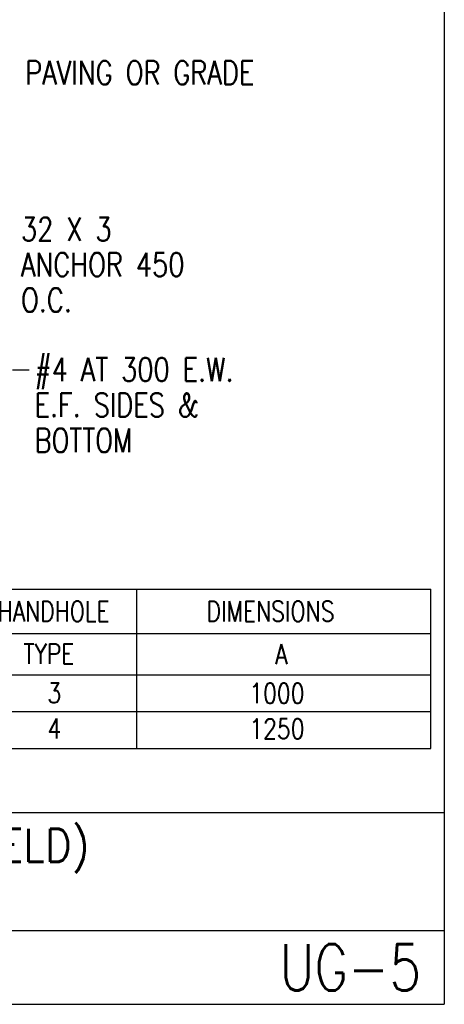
# Model space of a CAD drawing. Extents: x 0 to 7.6, y 0 to 9.85.
# Tile 14 of 38: x 5.8 to 7.6, y 0 to 4.17. Entities that reach past the tile are written whole.
import ezdxf
from ezdxf.enums import TextEntityAlignment as Align

# ---------------------------------------------------------------- set-up
doc = ezdxf.new("R2010")
doc.units = 0
doc.header["$MEASUREMENT"] = 0
doc.layers.add('E-DETL', color=2, linetype='CONTINUOUS')
doc.layers.add('E-DETL-TEXT', color=3, linetype='CONTINUOUS')
doc.styles.add('ROMANS', font='ROMANS.SHX', dxfattribs={"width": 0.8})

msp = doc.modelspace()

# ---------------------------------------------------------------- linework, layer by layer
at = {"layer": 'E-DETL'}
for p, q in [((7.6036, 9.8484), (7.6036, 0)), ((5.5946, 1.7583), (7.5468, 1.7583)), ((6.3013, 1.0838), (6.3013, 1.7583)), ((7.5468, 1.0838), (7.5468, 1.7583)), ((5.5946, 1.5704), (7.5472, 1.5704)), ((5.5953, 1.3949), (7.5468, 1.3949)), ((5.5946, 1.2393), (7.5468, 1.2393)), ((5.5946, 1.0838), (7.5468, 1.0838)), ((0, 0.8125), (7.6036, 0.8125)), ((0, 0.3125), (7.6036, 0.3125)), ((0, 0), (7.6036, 0))]:
    msp.add_line(p, q, dxfattribs=at)
at = {"layer": 'E-DETL-TEXT'}
msp.add_line((5.7742, 2.6867), (5.845, 2.6867), dxfattribs=at)

# ---------------------------------------------------------------- texts
at = {"layer": 'E-DETL-TEXT', "style": 'ROMANS', "width": 0.8}
for s, p in [('PAVING OR GRADE', (5.8282, 3.8952)), ('32 X 3', (5.8099, 3.2326)), ('ANCHOR 450', (5.8099, 3.0826)), ('O.C.', (5.8099, 2.9326)), ('#4 AT 300 E.W.', (5.8676, 2.6383)), ('E.F. SIDES &', (5.8676, 2.4883)), ('BOTTOM', (5.8676, 2.3383))]:
    msp.add_text(s, height=0.1, dxfattribs=at).set_placement(p)
for s, p in [('HANDHOLE', (5.948, 1.6643)), ('DIMENSIONS', (6.867, 1.6643)), ('TYPE ', (5.9511, 1.4842)), ('A', (6.9126, 1.4826)), ('3', (5.9511, 1.3186)), ('1000', (6.8944, 1.3171)), ('4', (5.9511, 1.1682)), ('1250', (6.8944, 1.1666))]:
    msp.add_text(s, height=0.085, dxfattribs=at).set_placement(p, align=Align.MIDDLE)
at = {"layer": 'E-DETL-TEXT', "style": 'ROMANS', "width": 0.9}
msp.add_text('STANDARD ELECTRICAL HANDHOLE (TRAFFIC/AIRFIELD)', height=0.14, dxfattribs=at).set_placement((3.8188, 0.6031), align=Align.CENTER)
at = {"layer": 'E-DETL-TEXT', "style": 'ROMANS', "width": 0.8}
msp.add_text('UG-5', height=0.19685, dxfattribs=at).set_placement((7.5055, 0.1563), align=Align.MIDDLE_RIGHT)

doc.saveas('drawing.dxf')
